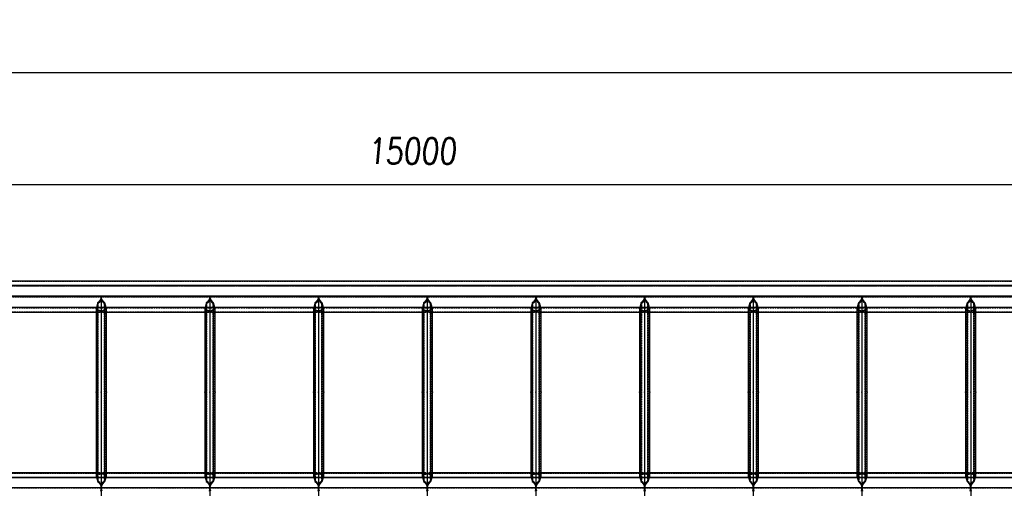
# Model space of a CAD drawing. Extents: x 343828 to 392391, y 90154 to 139469.
# Tile 12 of 27: x 355871 to 365385, y 130799 to 135321. Entities that reach past the tile are written whole.
import ezdxf

# ---------------------------------------------------------------- set-up
doc = ezdxf.new("R2010")
doc.units = 0
doc.header["$LTSCALE"] = 10
doc.header["$MEASUREMENT"] = 0
doc.linetypes.add('HIDDEN', pattern=[0.375, 0.25, -0.125])
doc.layers.get('0').update_dxf_attribs({"linetype": 'CONTINUOUS'})
doc.layers.get('Defpoints').update_dxf_attribs({"linetype": 'CONTINUOUS'})
for name, color, linetype in [('COTAS', 7, 'CONTINUOUS'), ('FORIR', 4, 'CONTINUOUS'), ('G', 3, 'CONTINUOUS'), ('TR', 6, 'HIDDEN')]:
    doc.layers.add(name, color=color, linetype=linetype)
doc.styles.add('PADRAO MTL', font='txt.shx', dxfattribs={"width": 0.8, "oblique": 5})
doc.styles.get("Standard").update_dxf_attribs({"font": 'txt.shx', "width": 0.7, "oblique": 5})
doc.dimstyles.new('1-100', dxfattribs={"dimscale": 100, "dimtxt": 2.5, "dimasz": 2, "dimexe": 2, "dimexo": 2, "dimgap": 2, "dimtad": 1, "dimdec": 0, "dimdsep": 46, "dimtxsty": 'PADRAO MTL', "dimcen": 3, "dimclrd": 1, "dimclre": 1, "dimclrt": 7, "dimadec": 0, "dimazin": 0, "dimtfac": 1, "dimtdec": 0, "dimtmove": 0, "dimatfit": 3, "dimfxl": 1, "dimtfill": 1, "dimtolj": 1, "dimarcsym": 0})

# ---------------------------------------------------------------- blocks, each defined once
blk = doc.blocks.new('*D9')
at = {"layer": 'COTAS', "color": 1, "lineweight": -2, "transparency": 16777216}
blk.add_line((366959.7, 133728.3), (352359.7, 133728.3), dxfattribs=at)
at = {"layer": 'COTAS', "color": 1, "transparency": 16777216}
for points in [[(352359.7, 133761.6), (352359.7, 133694.9), (352159.7, 133728.3)], [(366959.7, 133761.6), (366959.7, 133694.9), (367159.7, 133728.3)]]:
    blk.add_solid(points, dxfattribs=at)
at = {"layer": 'Defpoints', "color": 0, "transparency": 16777216}
for p in [(352159.7, 133728.3), (352159.7, 133728.3), (367159.7, 133728.3)]:
    blk.add_point(p, dxfattribs=at)
at = {"layer": 'COTAS', "color": 7, "transparency": 16777216, "insert": (359659.7, 134053.3), "char_height": 250, "attachment_point": 5, "style": 'PADRAO MTL', "bg_fill": 3, "box_fill_scale": 1.25, "bg_fill_color": 256, "bg_fill_true_color": 13158600, "bg_fill_transparency": 0}
blk.add_mtext('\\A1;15000', dxfattribs=at)
blk = doc.blocks.new('*D11')
at = {"layer": 'COTAS', "color": 1, "lineweight": -2, "transparency": 16777216}
for p, q in [((350359.7, 134128.3), (350359.7, 135008)), ((384159.7, 134128.3), (384159.7, 135008)), ((383959.7, 134808), (350559.7, 134808))]:
    blk.add_line(p, q, dxfattribs=at)
at = {"layer": 'COTAS', "color": 1, "transparency": 16777216}
for points in [[(350559.7, 134841.3), (350559.7, 134774.7), (350359.7, 134808)], [(383959.7, 134841.3), (383959.7, 134774.7), (384159.7, 134808)]]:
    blk.add_solid(points, dxfattribs=at)
at = {"layer": 'Defpoints', "color": 0, "transparency": 16777216}
for p in [(350359.7, 134808), (350359.7, 133928.3), (384159.7, 133928.3)]:
    blk.add_point(p, dxfattribs=at)
at = {"layer": 'COTAS', "color": 7, "transparency": 16777216, "insert": (367259.7, 135133), "char_height": 250, "attachment_point": 5, "style": 'PADRAO MTL', "bg_fill": 3, "box_fill_scale": 1.25, "bg_fill_color": 256, "bg_fill_true_color": 13158600, "bg_fill_transparency": 0}
blk.add_mtext('\\A1;33800', dxfattribs=at)
blk = doc.blocks.new('3D_INFOM')
blk.add_point((0, 0))
at = {"layer": 'FORIR', "flags": 1}
blk.add_attdef('MARK', (7.6, -4.3), '', height=5.26, dxfattribs=at)
blk = doc.blocks.new('3D_INFOTEXT')
blk.add_point((0, 0))
at = {"flags": 1}
for tag, p in [('MAR_PEZ', (7.2, 4.1)), ('POS_PEZ', (7.6, -4.3)), ('HANDLE', (7, -38.5)), ('LUN_PRO', (7.2, -21.9)), ('NOM_PRO', (7.6, -13.2)), ('MAT_PRO', (7.6, -30.1))]:
    blk.add_attdef(tag, p, '', height=5.26, dxfattribs=at)

msp = doc.modelspace()

# ---------------------------------------------------------------- linework, layer by layer
at = {"layer": 'G'}
for p, q in [((365659.7, 132798.2), (350359.7, 132798.2)), ((365659.7, 132756.4), (350403.6, 132756.4)), ((365659.7, 132651.3), (350509.7, 132651.3)), ((356652.9, 132622), (356632.3, 132593.6)), ((356659.7, 132650.8), (356652.9, 132622)), ((356666.6, 132622), (356659.7, 132650.8)), ((356659.7, 132650.8), (356659.7, 130801.6)), ((356687.2, 132593.6), (356666.6, 132622)), ((357702.9, 132622), (357682.3, 132593.6)), ((357709.7, 132650.8), (357702.9, 132622)), ((357716.6, 132622), (357709.7, 132650.8)), ((357709.7, 132650.8), (357709.7, 130801.6)), ((357737.2, 132593.6), (357716.6, 132622)), ((358752.9, 132622), (358732.3, 132593.6)), ((358759.7, 132650.8), (358752.9, 132622)), ((358766.6, 132622), (358759.7, 132650.8)), ((358759.7, 132650.8), (358759.7, 130801.6)), ((358787.2, 132593.6), (358766.6, 132622)), ((359802.9, 132622), (359782.3, 132593.6)), ((359809.7, 132650.8), (359802.9, 132622)), ((359816.6, 132622), (359809.7, 132650.8)), ((359809.7, 132650.8), (359809.7, 130801.6)), ((359837.2, 132593.6), (359816.6, 132622)), ((360852.9, 132622), (360832.3, 132593.6)), ((360859.7, 132650.8), (360852.9, 132622)), ((360866.6, 132622), (360859.7, 132650.8)), ((360859.7, 132650.8), (360859.7, 130801.6)), ((360887.2, 132593.6), (360866.6, 132622)), ((361902.9, 132622), (361882.3, 132593.6)), ((361909.7, 132650.8), (361902.9, 132622)), ((361916.6, 132622), (361909.7, 132650.8)), ((361909.7, 132650.8), (361909.7, 123653)), ((361937.2, 132593.6), (361916.6, 132622)), ((362952.9, 132622), (362932.3, 132593.6)), ((362959.7, 132650.8), (362952.9, 132622)), ((362966.6, 132622), (362959.7, 132650.8)), ((362959.7, 132650.8), (362959.7, 123653)), ((362987.2, 132593.6), (362966.6, 132622)), ((364002.9, 132622), (363982.3, 132593.6)), ((364009.7, 132650.8), (364002.9, 132622)), ((364016.6, 132622), (364009.7, 132650.8)), ((364009.7, 132650.8), (364009.7, 123653)), ((364037.2, 132593.6), (364016.6, 132622)), ((365052.9, 132622), (365032.3, 132593.6)), ((365059.7, 132650.8), (365052.9, 132622)), ((365066.6, 132622), (365059.7, 132650.8)), ((365059.7, 132650.8), (365059.7, 123653)), ((365087.2, 132593.6), (365066.6, 132622)), ((356612.3, 132544.3), (355657.2, 132544.3)), ((356612.3, 132544.3), (356609.7, 132539.2)), ((356609.7, 132539.2), (356609.7, 130911.6)), ((356620, 132567.4), (356612.3, 132544.3)), ((356624.4, 132587.5), (356620, 132567.4)), ((356632.3, 132593.6), (356624.4, 132587.5)), ((356624.4, 132587.5), (356624.4, 130864.6)), ((356695.1, 132587.5), (356687.2, 132593.6)), ((356699.5, 132567.4), (356695.1, 132587.5)), ((356695.1, 130864.6), (356695.1, 132587.5)), ((356707.2, 132544.3), (356699.5, 132567.4)), ((356709.7, 132539.2), (356707.2, 132544.3)), ((357662.3, 132544.3), (356707.2, 132544.3)), ((356709.7, 130911.6), (356709.7, 132539.2)), ((357662.3, 132544.3), (357659.7, 132539.2)), ((357659.7, 132539.2), (357659.7, 130911.6)), ((357670, 132567.4), (357662.3, 132544.3)), ((357674.4, 132587.5), (357670, 132567.4)), ((357682.3, 132593.6), (357674.4, 132587.5)), ((357674.4, 132587.5), (357674.4, 130864.6)), ((357745.1, 132587.5), (357737.2, 132593.6)), ((357749.5, 132567.4), (357745.1, 132587.5)), ((357745.1, 130864.6), (357745.1, 132587.5)), ((357757.2, 132544.3), (357749.5, 132567.4)), ((357759.7, 132539.2), (357757.2, 132544.3)), ((358712.3, 132544.3), (357757.2, 132544.3)), ((357759.7, 130911.6), (357759.7, 132539.2)), ((358712.3, 132544.3), (358709.7, 132539.2)), ((358709.7, 132539.2), (358709.7, 130911.6)), ((358720, 132567.4), (358712.3, 132544.3)), ((358724.4, 132587.5), (358720, 132567.4)), ((358732.3, 132593.6), (358724.4, 132587.5)), ((358724.4, 132587.5), (358724.4, 130864.6)), ((358795.1, 132587.5), (358787.2, 132593.6)), ((358799.5, 132567.4), (358795.1, 132587.5)), ((358795.1, 130864.6), (358795.1, 132587.5)), ((358807.2, 132544.3), (358799.5, 132567.4)), ((358809.7, 132539.2), (358807.2, 132544.3)), ((359762.3, 132544.3), (358807.2, 132544.3)), ((358809.7, 130911.6), (358809.7, 132539.2)), ((359762.3, 132544.3), (359759.7, 132539.2)), ((359759.7, 132539.2), (359759.7, 130911.6)), ((359770, 132567.4), (359762.3, 132544.3)), ((359774.4, 132587.5), (359770, 132567.4)), ((359782.3, 132593.6), (359774.4, 132587.5)), ((359774.4, 132587.5), (359774.4, 130864.6)), ((359845.1, 132587.5), (359837.2, 132593.6)), ((359849.5, 132567.4), (359845.1, 132587.5)), ((359845.1, 130864.6), (359845.1, 132587.5)), ((359857.2, 132544.3), (359849.5, 132567.4)), ((359859.7, 132539.2), (359857.2, 132544.3)), ((360812.3, 132544.3), (359857.2, 132544.3)), ((359859.7, 130911.6), (359859.7, 132539.2)), ((360812.3, 132544.3), (360809.7, 132539.2)), ((360809.7, 132539.2), (360809.7, 130911.6)), ((360820, 132567.4), (360812.3, 132544.3)), ((360824.4, 132587.5), (360820, 132567.4)), ((360832.3, 132593.6), (360824.4, 132587.5)), ((360824.4, 132587.5), (360824.4, 130864.6)), ((360895.1, 132587.5), (360887.2, 132593.6)), ((360899.5, 132567.4), (360895.1, 132587.5)), ((360895.1, 130864.6), (360895.1, 132587.5)), ((360907.2, 132544.3), (360899.5, 132567.4)), ((360909.7, 132539.2), (360907.2, 132544.3)), ((361862.3, 132544.3), (360907.2, 132544.3)), ((360909.7, 130911.6), (360909.7, 132539.2)), ((361862.3, 132544.3), (361859.7, 132539.2)), ((361859.7, 132539.2), (361859.7, 130911.6)), ((361870, 132567.4), (361862.3, 132544.3)), ((361874.4, 132587.5), (361870, 132567.4)), ((361882.3, 132593.6), (361874.4, 132587.5)), ((361874.4, 132587.5), (361874.4, 130864.6)), ((361945.1, 132587.5), (361937.2, 132593.6)), ((361949.5, 132567.4), (361945.1, 132587.5)), ((361945.1, 130864.6), (361945.1, 132587.5)), ((361957.2, 132544.3), (361949.5, 132567.4)), ((361959.7, 132539.2), (361957.2, 132544.3)), ((362912.3, 132544.3), (361957.2, 132544.3)), ((361959.7, 130911.6), (361959.7, 132539.2)), ((362912.3, 132544.3), (362909.7, 132539.2)), ((362909.7, 132539.2), (362909.7, 130911.6)), ((362920, 132567.4), (362912.3, 132544.3)), ((362924.4, 132587.5), (362920, 132567.4)), ((362932.3, 132593.6), (362924.4, 132587.5)), ((362924.4, 132587.5), (362924.4, 130864.6)), ((362995.1, 132587.5), (362987.2, 132593.6)), ((362999.5, 132567.4), (362995.1, 132587.5)), ((362995.1, 130864.6), (362995.1, 132587.5)), ((363007.2, 132544.3), (362999.5, 132567.4)), ((363009.7, 132539.2), (363007.2, 132544.3)), ((363962.3, 132544.3), (363007.2, 132544.3)), ((363009.7, 130911.6), (363009.7, 132539.2)), ((363962.3, 132544.3), (363959.7, 132539.2)), ((363959.7, 132539.2), (363959.7, 130911.6)), ((363970, 132567.4), (363962.3, 132544.3)), ((363974.4, 132587.5), (363970, 132567.4)), ((363982.3, 132593.6), (363974.4, 132587.5)), ((363974.4, 132587.5), (363974.4, 130864.6)), ((364045.1, 132587.5), (364037.2, 132593.6)), ((364049.5, 132567.4), (364045.1, 132587.5)), ((364045.1, 130864.6), (364045.1, 132587.5)), ((364057.2, 132544.3), (364049.5, 132567.4)), ((364059.7, 132539.2), (364057.2, 132544.3)), ((365012.3, 132544.3), (364057.2, 132544.3)), ((364059.7, 130911.6), (364059.7, 132539.2)), ((365012.3, 132544.3), (365009.7, 132539.2)), ((365009.7, 132539.2), (365009.7, 130911.6)), ((365020, 132567.4), (365012.3, 132544.3)), ((365024.4, 132587.5), (365020, 132567.4)), ((365032.3, 132593.6), (365024.4, 132587.5)), ((365024.4, 132587.5), (365024.4, 130864.6)), ((365095.1, 132587.5), (365087.2, 132593.6)), ((365099.5, 132567.4), (365095.1, 132587.5)), ((365095.1, 130864.6), (365095.1, 132587.5)), ((365107.2, 132544.3), (365099.5, 132567.4)), ((365109.7, 132539.2), (365107.2, 132544.3)), ((365659.7, 132544.3), (365107.2, 132544.3)), ((365109.7, 130911.6), (365109.7, 132539.2)), ((355659.7, 132498.3), (356609.7, 132498.3)), ((356709.7, 132498.3), (357659.7, 132498.3)), ((357759.7, 132498.3), (358709.7, 132498.3)), ((358809.7, 132498.3), (359759.7, 132498.3)), ((359859.7, 132498.3), (360809.7, 132498.3)), ((360909.7, 132498.3), (361859.7, 132498.3)), ((361959.7, 132498.3), (362909.7, 132498.3)), ((363009.7, 132498.3), (363959.7, 132498.3)), ((364059.7, 132498.3), (365009.7, 132498.3)), ((365109.7, 132498.3), (365659.7, 132498.3)), ((352507.2, 130906.8), (365659.7, 130906.8)), ((356609.7, 130948.6), (355659.7, 130948.6)), ((356609.7, 130911.6), (356612.2, 130906.8)), ((356612.2, 130906.8), (356620, 130884.4)), ((356699.5, 130884.4), (356707.2, 130906.8)), ((356707.2, 130906.8), (356709.7, 130911.6)), ((357659.7, 130948.6), (356709.7, 130948.6)), ((357659.7, 130911.6), (357662.2, 130906.8)), ((357662.2, 130906.8), (357670, 130884.4)), ((357749.5, 130884.4), (357757.2, 130906.8)), ((357757.2, 130906.8), (357759.7, 130911.6)), ((358709.7, 130948.6), (357759.7, 130948.6)), ((358709.7, 130911.6), (358712.2, 130906.8)), ((358712.2, 130906.8), (358720, 130884.4)), ((358799.5, 130884.4), (358807.2, 130906.8)), ((358807.2, 130906.8), (358809.7, 130911.6)), ((359759.7, 130948.6), (358809.7, 130948.6)), ((359759.7, 130911.6), (359762.2, 130906.8)), ((359762.2, 130906.8), (359770, 130884.4)), ((359849.5, 130884.4), (359857.2, 130906.8)), ((359857.2, 130906.8), (359859.7, 130911.6)), ((360809.7, 130948.6), (359859.7, 130948.6)), ((360809.7, 130911.6), (360812.2, 130906.8)), ((360812.2, 130906.8), (360820, 130884.4)), ((360899.5, 130884.4), (360907.2, 130906.8)), ((360907.2, 130906.8), (360909.7, 130911.6)), ((361859.7, 130948.6), (360909.7, 130948.6)), ((361859.7, 130911.6), (361862.2, 130906.8)), ((361862.2, 130906.8), (361870, 130884.4)), ((361949.5, 130884.4), (361957.2, 130906.8)), ((361957.2, 130906.8), (361959.7, 130911.6)), ((362909.7, 130948.6), (361959.7, 130948.6)), ((362909.7, 130911.6), (362912.2, 130906.8)), ((362912.2, 130906.8), (362920, 130884.4)), ((362999.5, 130884.4), (363007.2, 130906.8)), ((363007.2, 130906.8), (363009.7, 130911.6)), ((363959.7, 130948.6), (363009.7, 130948.6)), ((363959.7, 130911.6), (363962.2, 130906.8)), ((363962.2, 130906.8), (363970, 130884.4)), ((364049.5, 130884.4), (364057.2, 130906.8)), ((364057.2, 130906.8), (364059.7, 130911.6)), ((365009.7, 130948.6), (364059.7, 130948.6)), ((365009.7, 130911.6), (365012.2, 130906.8)), ((365012.2, 130906.8), (365020, 130884.4)), ((365099.5, 130884.4), (365107.2, 130906.8)), ((365107.2, 130906.8), (365109.7, 130911.6)), ((365659.7, 130948.6), (365109.7, 130948.6)), ((356620, 130884.4), (356624.4, 130864.6)), ((356624.4, 130864.6), (356632.1, 130858.8)), ((356632.1, 130858.8), (356652.7, 130830.8)), ((356652.7, 130830.8), (356659.6, 130801.6)), ((356659.9, 130801.6), (356666.8, 130830.8)), ((356666.8, 130830.8), (356687.4, 130858.8)), ((356687.4, 130858.8), (356695.1, 130864.6)), ((356695.1, 130864.6), (356699.5, 130884.4)), ((357670, 130884.4), (357674.4, 130864.6)), ((357674.4, 130864.6), (357682.1, 130858.8)), ((357682.1, 130858.8), (357702.7, 130830.8)), ((357702.7, 130830.8), (357709.6, 130801.6)), ((357709.9, 130801.6), (357716.8, 130830.8)), ((357716.8, 130830.8), (357737.4, 130858.8)), ((357737.4, 130858.8), (357745.1, 130864.6)), ((357745.1, 130864.6), (357749.5, 130884.4)), ((358720, 130884.4), (358724.4, 130864.6)), ((358724.4, 130864.6), (358732.1, 130858.8)), ((358732.1, 130858.8), (358752.7, 130830.8)), ((358752.7, 130830.8), (358759.6, 130801.6)), ((358759.9, 130801.6), (358766.8, 130830.8)), ((358766.8, 130830.8), (358787.4, 130858.8)), ((358787.4, 130858.8), (358795.1, 130864.6)), ((358795.1, 130864.6), (358799.5, 130884.4)), ((359770, 130884.4), (359774.4, 130864.6)), ((359774.4, 130864.6), (359782.1, 130858.8)), ((359782.1, 130858.8), (359802.7, 130830.8)), ((359802.7, 130830.8), (359809.6, 130801.6)), ((359809.9, 130801.6), (359816.8, 130830.8)), ((359816.8, 130830.8), (359837.4, 130858.8)), ((359837.4, 130858.8), (359845.1, 130864.6)), ((359845.1, 130864.6), (359849.5, 130884.4)), ((360820, 130884.4), (360824.4, 130864.6)), ((360824.4, 130864.6), (360832.1, 130858.8)), ((360832.1, 130858.8), (360852.7, 130830.8)), ((360852.7, 130830.8), (360859.6, 130801.6)), ((360859.9, 130801.6), (360866.8, 130830.8)), ((360866.8, 130830.8), (360887.4, 130858.8)), ((360887.4, 130858.8), (360895.1, 130864.6)), ((360895.1, 130864.6), (360899.5, 130884.4)), ((361870, 130884.4), (361874.4, 130864.6)), ((361874.4, 130864.6), (361882.1, 130858.8)), ((361882.1, 130858.8), (361902.7, 130830.8)), ((361902.7, 130830.8), (361909.6, 130801.6)), ((361909.9, 130801.6), (361916.8, 130830.8)), ((361916.8, 130830.8), (361937.4, 130858.8)), ((361937.4, 130858.8), (361945.1, 130864.6)), ((361945.1, 130864.6), (361949.5, 130884.4)), ((362920, 130884.4), (362924.4, 130864.6)), ((362924.4, 130864.6), (362932.1, 130858.8)), ((362932.1, 130858.8), (362952.7, 130830.8)), ((362952.7, 130830.8), (362959.6, 130801.6)), ((362959.9, 130801.6), (362966.8, 130830.8)), ((362966.8, 130830.8), (362987.4, 130858.8)), ((362987.4, 130858.8), (362995.1, 130864.6)), ((362995.1, 130864.6), (362999.5, 130884.4)), ((363970, 130884.4), (363974.4, 130864.6)), ((363974.4, 130864.6), (363982.1, 130858.8)), ((363982.1, 130858.8), (364002.7, 130830.8)), ((364002.7, 130830.8), (364009.6, 130801.6)), ((364009.9, 130801.6), (364016.8, 130830.8)), ((364016.8, 130830.8), (364037.4, 130858.8)), ((364037.4, 130858.8), (364045.1, 130864.6)), ((364045.1, 130864.6), (364049.5, 130884.4)), ((365020, 130884.4), (365024.4, 130864.6)), ((365024.4, 130864.6), (365032.1, 130858.8)), ((365032.1, 130858.8), (365052.7, 130830.8)), ((365052.7, 130830.8), (365059.6, 130801.6)), ((365059.9, 130801.6), (365066.8, 130830.8)), ((365066.8, 130830.8), (365087.4, 130858.8)), ((365087.4, 130858.8), (365095.1, 130864.6)), ((365095.1, 130864.6), (365099.5, 130884.4)), ((356659.7, 130801.6), (355609.8, 130801.6)), ((356659.6, 130801.6), (356652.7, 130772.3)), ((356659.7, 130801.6), (356659.6, 130801.6)), ((356659.7, 130801.6), (356659.7, 123653)), ((356659.7, 130801.6), (356659.9, 130801.6)), ((357709.7, 130801.6), (356659.8, 130801.6)), ((356666.8, 130772.3), (356659.9, 130801.6)), ((357709.6, 130801.6), (357702.7, 130772.3)), ((357709.6, 130801.6), (357709.7, 130801.6)), ((357709.7, 130801.6), (357709.7, 123653)), ((357709.9, 130801.6), (357709.7, 130801.6)), ((358759.7, 130801.6), (357709.8, 130801.6)), ((357716.8, 130772.3), (357709.9, 130801.6)), ((358759.6, 130801.6), (358752.7, 130772.3)), ((358759.6, 130801.6), (358759.7, 130801.6)), ((358759.7, 130801.6), (358759.7, 123653)), ((358759.7, 130801.6), (358759.9, 130801.6)), ((359809.7, 130801.6), (358759.8, 130801.6)), ((358766.8, 130772.3), (358759.9, 130801.6)), ((359809.6, 130801.6), (359802.7, 130772.3)), ((359809.7, 130801.6), (359809.6, 130801.6)), ((359809.7, 130801.6), (359809.7, 123653)), ((359809.9, 130801.6), (359809.7, 130801.6)), ((360859.7, 130801.6), (359809.8, 130801.6)), ((359816.8, 130772.3), (359809.9, 130801.6)), ((360859.6, 130801.6), (360852.7, 130772.3)), ((360859.6, 130801.6), (360859.7, 130801.6)), ((360859.7, 130801.6), (360859.7, 123653)), ((360859.7, 130801.6), (360859.9, 130801.6)), ((361909.7, 130801.6), (360859.8, 130801.6)), ((360866.8, 130772.3), (360859.9, 130801.6)), ((361909.6, 130801.6), (361902.7, 130772.3)), ((362959.7, 130801.6), (361909.8, 130801.6)), ((361916.8, 130772.3), (361909.9, 130801.6)), ((362959.6, 130801.6), (362952.7, 130772.3)), ((364009.7, 130801.6), (362959.8, 130801.6)), ((362966.8, 130772.3), (362959.9, 130801.6)), ((364009.6, 130801.6), (364002.7, 130772.3)), ((365659.7, 130801.6), (364009.8, 130801.6)), ((364016.8, 130772.3), (364009.9, 130801.6)), ((365059.6, 130801.6), (365052.7, 130772.3)), ((365066.8, 130772.3), (365059.9, 130801.6))]:
    msp.add_line(p, q, dxfattribs=at)
at = {"layer": 'TR'}
for p, q in [((365662.3, 132795.6), (350362.3, 132795.6)), ((350403.6, 132752.2), (365703.6, 132752.2)), ((350405.5, 132754.5), (365705.5, 132754.5)), ((365705.5, 132750.4), (350405.5, 132750.4)), ((350509.7, 132651.2), (365809.7, 132651.2)), ((350509.7, 132645.3), (365809.7, 132645.3)), ((365809.7, 132645.3), (350509.7, 132645.3)), ((350613.9, 132546.2), (365913.9, 132546.2)), ((365913.9, 132542), (350613.9, 132542)), ((350615.8, 132540.1), (365915.8, 132540.1)), ((356616.6, 132525.2), (356609.7, 132539.2)), ((356707.2, 132544.3), (356612.3, 132544.3)), ((356617, 132544.3), (356614.5, 132539.2)), ((356621.4, 132525.2), (356614.5, 132539.2)), ((356614.5, 132539.2), (356614.5, 130911.6)), ((356624.4, 132514.8), (356616.6, 132525.2)), ((356624.7, 132567.4), (356617, 132544.3)), ((356627.7, 132516.7), (356621.4, 132525.2)), ((356627.7, 132581.1), (356624.7, 132567.4)), ((356643.8, 132593.6), (356627.7, 132581.1)), ((356627.7, 132581.1), (356627.7, 130870.8)), ((356659.7, 132615.6), (356643.8, 132593.6)), ((356675.7, 132593.6), (356659.7, 132615.6)), ((356691.7, 132581.1), (356675.7, 132593.6)), ((356691.7, 130870.8), (356691.7, 132581.1)), ((356694.7, 132567.4), (356691.7, 132581.1)), ((356698.1, 132525.2), (356691.7, 132516.7)), ((356702.5, 132544.3), (356694.7, 132567.4)), ((356702.9, 132525.2), (356695.1, 132514.8)), ((356705, 132539.2), (356698.1, 132525.2)), ((356705, 132539.2), (356702.5, 132544.3)), ((356709.7, 132539.2), (356702.9, 132525.2)), ((356705, 130911.6), (356705, 132539.2)), ((357666.6, 132525.2), (357659.7, 132539.2)), ((357757.2, 132544.3), (357662.3, 132544.3)), ((357667, 132544.3), (357664.5, 132539.2)), ((357671.4, 132525.2), (357664.5, 132539.2)), ((357664.5, 132539.2), (357664.5, 130911.6)), ((357674.4, 132514.8), (357666.6, 132525.2)), ((357674.7, 132567.4), (357667, 132544.3)), ((357677.7, 132516.7), (357671.4, 132525.2)), ((357677.7, 132581.1), (357674.7, 132567.4)), ((357693.8, 132593.6), (357677.7, 132581.1)), ((357677.7, 132581.1), (357677.7, 130870.8)), ((357709.7, 132615.6), (357693.8, 132593.6)), ((357725.7, 132593.6), (357709.7, 132615.6)), ((357741.7, 132581.1), (357725.7, 132593.6)), ((357741.7, 130870.8), (357741.7, 132581.1)), ((357744.7, 132567.4), (357741.7, 132581.1)), ((357748.1, 132525.2), (357741.7, 132516.7)), ((357752.5, 132544.3), (357744.7, 132567.4)), ((357752.9, 132525.2), (357745.1, 132514.8)), ((357755, 132539.2), (357748.1, 132525.2)), ((357755, 132539.2), (357752.5, 132544.3)), ((357759.7, 132539.2), (357752.9, 132525.2)), ((357755, 130911.6), (357755, 132539.2)), ((358716.6, 132525.2), (358709.7, 132539.2)), ((358807.2, 132544.3), (358712.3, 132544.3)), ((358717, 132544.3), (358714.5, 132539.2)), ((358721.4, 132525.2), (358714.5, 132539.2)), ((358714.5, 132539.2), (358714.5, 130911.6)), ((358724.4, 132514.8), (358716.6, 132525.2)), ((358724.7, 132567.4), (358717, 132544.3)), ((358727.7, 132516.7), (358721.4, 132525.2)), ((358727.7, 132581.1), (358724.7, 132567.4)), ((358743.8, 132593.6), (358727.7, 132581.1)), ((358727.7, 132581.1), (358727.7, 130870.8)), ((358759.7, 132615.6), (358743.8, 132593.6)), ((358775.7, 132593.6), (358759.7, 132615.6)), ((358791.7, 132581.1), (358775.7, 132593.6)), ((358791.7, 130870.8), (358791.7, 132581.1)), ((358794.7, 132567.4), (358791.7, 132581.1)), ((358798.1, 132525.2), (358791.7, 132516.7)), ((358802.5, 132544.3), (358794.7, 132567.4)), ((358802.9, 132525.2), (358795.1, 132514.8)), ((358805, 132539.2), (358798.1, 132525.2)), ((358805, 132539.2), (358802.5, 132544.3)), ((358809.7, 132539.2), (358802.9, 132525.2)), ((358805, 130911.6), (358805, 132539.2)), ((359766.6, 132525.2), (359759.7, 132539.2)), ((359857.2, 132544.3), (359762.3, 132544.3)), ((359767, 132544.3), (359764.5, 132539.2)), ((359771.4, 132525.2), (359764.5, 132539.2)), ((359764.5, 132539.2), (359764.5, 130911.6)), ((359774.4, 132514.8), (359766.6, 132525.2)), ((359774.7, 132567.4), (359767, 132544.3)), ((359777.7, 132516.7), (359771.4, 132525.2)), ((359777.7, 132581.1), (359774.7, 132567.4)), ((359793.8, 132593.6), (359777.7, 132581.1)), ((359777.7, 132581.1), (359777.7, 130870.8)), ((359809.7, 132615.6), (359793.8, 132593.6)), ((359825.7, 132593.6), (359809.7, 132615.6)), ((359841.7, 132581.1), (359825.7, 132593.6)), ((359841.7, 130870.8), (359841.7, 132581.1)), ((359844.7, 132567.4), (359841.7, 132581.1)), ((359848.1, 132525.2), (359841.7, 132516.7)), ((359852.5, 132544.3), (359844.7, 132567.4)), ((359852.9, 132525.2), (359845.1, 132514.8)), ((359855, 132539.2), (359848.1, 132525.2)), ((359855, 132539.2), (359852.5, 132544.3)), ((359859.7, 132539.2), (359852.9, 132525.2)), ((359855, 130911.6), (359855, 132539.2)), ((360816.6, 132525.2), (360809.7, 132539.2)), ((360907.2, 132544.3), (360812.3, 132544.3)), ((360817, 132544.3), (360814.5, 132539.2)), ((360821.4, 132525.2), (360814.5, 132539.2)), ((360814.5, 132539.2), (360814.5, 130911.6)), ((360824.4, 132514.8), (360816.6, 132525.2)), ((360824.7, 132567.4), (360817, 132544.3)), ((360827.7, 132516.7), (360821.4, 132525.2)), ((360827.7, 132581.1), (360824.7, 132567.4)), ((360843.8, 132593.6), (360827.7, 132581.1)), ((360827.7, 132581.1), (360827.7, 130870.8)), ((360859.7, 132615.6), (360843.8, 132593.6)), ((360875.7, 132593.6), (360859.7, 132615.6)), ((360891.7, 132581.1), (360875.7, 132593.6)), ((360891.7, 130870.8), (360891.7, 132581.1)), ((360894.7, 132567.4), (360891.7, 132581.1)), ((360898.1, 132525.2), (360891.7, 132516.7)), ((360902.5, 132544.3), (360894.7, 132567.4)), ((360902.9, 132525.2), (360895.1, 132514.8)), ((360905, 132539.2), (360898.1, 132525.2)), ((360905, 132539.2), (360902.5, 132544.3)), ((360909.7, 132539.2), (360902.9, 132525.2)), ((360905, 130911.6), (360905, 132539.2)), ((361866.6, 132525.2), (361859.7, 132539.2)), ((361957.2, 132544.3), (361862.3, 132544.3)), ((361867, 132544.3), (361864.5, 132539.2)), ((361871.4, 132525.2), (361864.5, 132539.2)), ((361864.5, 132539.2), (361864.5, 130911.6)), ((361874.4, 132514.8), (361866.6, 132525.2)), ((361874.7, 132567.4), (361867, 132544.3)), ((361877.7, 132516.7), (361871.4, 132525.2)), ((361877.7, 132581.1), (361874.7, 132567.4)), ((361893.8, 132593.6), (361877.7, 132581.1)), ((361877.7, 132581.1), (361877.7, 130870.8)), ((361909.7, 132615.6), (361893.8, 132593.6)), ((361925.7, 132593.6), (361909.7, 132615.6)), ((361941.7, 132581.1), (361925.7, 132593.6)), ((361941.7, 130870.8), (361941.7, 132581.1)), ((361944.7, 132567.4), (361941.7, 132581.1)), ((361948.1, 132525.2), (361941.7, 132516.7)), ((361952.5, 132544.3), (361944.7, 132567.4)), ((361952.9, 132525.2), (361945.1, 132514.8)), ((361955, 132539.2), (361948.1, 132525.2)), ((361955, 132539.2), (361952.5, 132544.3)), ((361959.7, 132539.2), (361952.9, 132525.2)), ((361955, 130911.6), (361955, 132539.2)), ((362916.6, 132525.2), (362909.7, 132539.2)), ((363007.2, 132544.3), (362912.3, 132544.3)), ((362917, 132544.3), (362914.5, 132539.2)), ((362921.4, 132525.2), (362914.5, 132539.2)), ((362914.5, 132539.2), (362914.5, 130911.6)), ((362924.4, 132514.8), (362916.6, 132525.2)), ((362924.7, 132567.4), (362917, 132544.3)), ((362927.7, 132516.7), (362921.4, 132525.2)), ((362927.7, 132581.1), (362924.7, 132567.4)), ((362943.8, 132593.6), (362927.7, 132581.1)), ((362927.7, 132581.1), (362927.7, 130870.8)), ((362959.7, 132615.6), (362943.8, 132593.6)), ((362975.7, 132593.6), (362959.7, 132615.6)), ((362991.7, 132581.1), (362975.7, 132593.6)), ((362991.7, 130870.8), (362991.7, 132581.1)), ((362994.7, 132567.4), (362991.7, 132581.1)), ((362998.1, 132525.2), (362991.7, 132516.7)), ((363002.5, 132544.3), (362994.7, 132567.4)), ((363002.9, 132525.2), (362995.1, 132514.8)), ((363005, 132539.2), (362998.1, 132525.2)), ((363005, 132539.2), (363002.5, 132544.3)), ((363009.7, 132539.2), (363002.9, 132525.2)), ((363005, 130911.6), (363005, 132539.2)), ((363966.6, 132525.2), (363959.7, 132539.2)), ((364057.2, 132544.3), (363962.3, 132544.3)), ((363967, 132544.3), (363964.5, 132539.2)), ((363971.4, 132525.2), (363964.5, 132539.2)), ((363964.5, 132539.2), (363964.5, 130911.6)), ((363974.4, 132514.8), (363966.6, 132525.2)), ((363974.7, 132567.4), (363967, 132544.3)), ((363977.7, 132516.7), (363971.4, 132525.2)), ((363977.7, 132581.1), (363974.7, 132567.4)), ((363993.8, 132593.6), (363977.7, 132581.1)), ((363977.7, 132581.1), (363977.7, 130870.8)), ((364009.7, 132615.6), (363993.8, 132593.6)), ((364025.7, 132593.6), (364009.7, 132615.6)), ((364041.7, 132581.1), (364025.7, 132593.6)), ((364041.7, 130870.8), (364041.7, 132581.1)), ((364044.7, 132567.4), (364041.7, 132581.1)), ((364048.1, 132525.2), (364041.7, 132516.7)), ((364052.5, 132544.3), (364044.7, 132567.4)), ((364052.9, 132525.2), (364045.1, 132514.8)), ((364055, 132539.2), (364048.1, 132525.2)), ((364055, 132539.2), (364052.5, 132544.3)), ((364059.7, 132539.2), (364052.9, 132525.2)), ((364055, 130911.6), (364055, 132539.2)), ((365016.6, 132525.2), (365009.7, 132539.2)), ((365107.2, 132544.3), (365012.3, 132544.3)), ((365017, 132544.3), (365014.5, 132539.2)), ((365021.4, 132525.2), (365014.5, 132539.2)), ((365014.5, 132539.2), (365014.5, 130911.6)), ((365024.4, 132514.8), (365016.6, 132525.2)), ((365024.7, 132567.4), (365017, 132544.3)), ((365027.7, 132516.7), (365021.4, 132525.2)), ((365027.7, 132581.1), (365024.7, 132567.4)), ((365043.8, 132593.6), (365027.7, 132581.1)), ((365027.7, 132581.1), (365027.7, 130870.8)), ((365059.7, 132615.6), (365043.8, 132593.6)), ((365075.7, 132593.6), (365059.7, 132615.6)), ((365091.7, 132581.1), (365075.7, 132593.6)), ((365091.7, 130870.8), (365091.7, 132581.1)), ((365094.7, 132567.4), (365091.7, 132581.1)), ((365098.1, 132525.2), (365091.7, 132516.7)), ((365102.5, 132544.3), (365094.7, 132567.4)), ((365102.9, 132525.2), (365095.1, 132514.8)), ((365105, 132539.2), (365098.1, 132525.2)), ((365105, 132539.2), (365102.5, 132544.3)), ((365109.7, 132539.2), (365102.9, 132525.2)), ((365105, 130911.6), (365105, 132539.2)), ((350657.1, 132500.9), (365957.1, 132500.9)), ((356609.7, 132498.3), (356709.7, 132498.3)), ((356641.8, 132510.9), (356624.4, 132514.8)), ((356653.2, 132510.9), (356627.7, 132516.7)), ((356659.7, 132508.5), (356641.8, 132510.9)), ((356659.7, 132510), (356653.2, 132510.9)), ((356677.7, 132510.9), (356659.7, 132508.5)), ((356666.3, 132510.9), (356659.7, 132510)), ((356691.7, 132516.7), (356666.3, 132510.9)), ((356695.1, 132514.8), (356677.7, 132510.9)), ((357659.7, 132498.3), (357759.7, 132498.3)), ((357691.8, 132510.9), (357674.4, 132514.8)), ((357703.2, 132510.9), (357677.7, 132516.7)), ((357709.7, 132508.5), (357691.8, 132510.9)), ((357709.7, 132510), (357703.2, 132510.9)), ((357727.7, 132510.9), (357709.7, 132508.5)), ((357716.3, 132510.9), (357709.7, 132510)), ((357741.7, 132516.7), (357716.3, 132510.9)), ((357745.1, 132514.8), (357727.7, 132510.9)), ((358709.7, 132498.3), (358809.7, 132498.3)), ((358741.8, 132510.9), (358724.4, 132514.8)), ((358753.2, 132510.9), (358727.7, 132516.7)), ((358759.7, 132508.5), (358741.8, 132510.9)), ((358759.7, 132510), (358753.2, 132510.9)), ((358777.7, 132510.9), (358759.7, 132508.5)), ((358766.3, 132510.9), (358759.7, 132510)), ((358791.7, 132516.7), (358766.3, 132510.9)), ((358795.1, 132514.8), (358777.7, 132510.9)), ((359759.7, 132498.3), (359859.7, 132498.3)), ((359791.8, 132510.9), (359774.4, 132514.8)), ((359803.2, 132510.9), (359777.7, 132516.7)), ((359809.7, 132508.5), (359791.8, 132510.9)), ((359809.7, 132510), (359803.2, 132510.9)), ((359827.7, 132510.9), (359809.7, 132508.5)), ((359816.3, 132510.9), (359809.7, 132510)), ((359841.7, 132516.7), (359816.3, 132510.9)), ((359845.1, 132514.8), (359827.7, 132510.9)), ((360809.7, 132498.3), (360909.7, 132498.3)), ((360841.8, 132510.9), (360824.4, 132514.8)), ((360853.2, 132510.9), (360827.7, 132516.7)), ((360859.7, 132508.5), (360841.8, 132510.9)), ((360859.7, 132510), (360853.2, 132510.9)), ((360877.7, 132510.9), (360859.7, 132508.5)), ((360866.3, 132510.9), (360859.7, 132510)), ((360891.7, 132516.7), (360866.3, 132510.9)), ((360895.1, 132514.8), (360877.7, 132510.9)), ((361859.7, 132498.3), (361959.7, 132498.3)), ((361891.8, 132510.9), (361874.4, 132514.8)), ((361903.2, 132510.9), (361877.7, 132516.7)), ((361909.7, 132508.5), (361891.8, 132510.9)), ((361909.7, 132510), (361903.2, 132510.9)), ((361927.7, 132510.9), (361909.7, 132508.5)), ((361916.3, 132510.9), (361909.7, 132510)), ((361941.7, 132516.7), (361916.3, 132510.9)), ((361945.1, 132514.8), (361927.7, 132510.9)), ((362909.7, 132498.3), (363009.7, 132498.3)), ((362941.8, 132510.9), (362924.4, 132514.8)), ((362953.2, 132510.9), (362927.7, 132516.7)), ((362959.7, 132508.5), (362941.8, 132510.9)), ((362959.7, 132510), (362953.2, 132510.9)), ((362977.7, 132510.9), (362959.7, 132508.5)), ((362966.3, 132510.9), (362959.7, 132510)), ((362991.7, 132516.7), (362966.3, 132510.9)), ((362995.1, 132514.8), (362977.7, 132510.9)), ((363959.7, 132498.3), (364059.7, 132498.3)), ((363991.8, 132510.9), (363974.4, 132514.8)), ((364003.2, 132510.9), (363977.7, 132516.7)), ((364009.7, 132508.5), (363991.8, 132510.9)), ((364009.7, 132510), (364003.2, 132510.9)), ((364027.7, 132510.9), (364009.7, 132508.5)), ((364016.3, 132510.9), (364009.7, 132510)), ((364041.7, 132516.7), (364016.3, 132510.9)), ((364045.1, 132514.8), (364027.7, 132510.9)), ((365009.7, 132498.3), (365109.7, 132498.3)), ((365041.8, 132510.9), (365024.4, 132514.8)), ((365053.2, 132510.9), (365027.7, 132516.7)), ((365059.7, 132508.5), (365041.8, 132510.9)), ((365059.7, 132510), (365053.2, 132510.9)), ((365077.7, 132510.9), (365059.7, 132508.5)), ((365066.3, 132510.9), (365059.7, 132510)), ((365091.7, 132516.7), (365066.3, 132510.9)), ((365095.1, 132514.8), (365077.7, 132510.9)), ((365959.7, 130942.2), (350659.7, 130942.2)), ((356709.7, 130948.6), (356609.7, 130948.6)), ((356609.7, 130911.6), (356616.7, 130925)), ((356614.5, 130911.6), (356621.4, 130925)), ((356614.5, 130911.6), (356617, 130906.8)), ((356616.7, 130925), (356624.4, 130934.5)), ((356617, 130906.8), (356624.7, 130884.4)), ((356621.4, 130925), (356627.7, 130932.8)), ((356624.4, 130934.5), (356642, 130938.3)), ((356627.7, 130932.8), (356653.4, 130938.3)), ((356642, 130938.3), (356659.7, 130940.4)), ((356653.4, 130938.3), (356659.7, 130939)), ((356659.7, 130940.4), (356677.5, 130938.3)), ((356659.7, 130939), (356666, 130938.3)), ((356666, 130938.3), (356691.7, 130932.8)), ((356677.5, 130938.3), (356695.1, 130934.5)), ((356691.7, 130932.8), (356698.1, 130925)), ((356694.8, 130884.4), (356702.5, 130906.8)), ((356695.1, 130934.5), (356702.8, 130925)), ((356698.1, 130925), (356705, 130911.6)), ((356702.5, 130906.8), (356705, 130911.6)), ((356702.8, 130925), (356709.7, 130911.6)), ((357759.7, 130948.6), (357659.7, 130948.6)), ((357659.7, 130911.6), (357666.7, 130925)), ((357664.5, 130911.6), (357671.4, 130925)), ((357664.5, 130911.6), (357667, 130906.8)), ((357666.7, 130925), (357674.4, 130934.5)), ((357667, 130906.8), (357674.7, 130884.4)), ((357671.4, 130925), (357677.7, 130932.8)), ((357674.4, 130934.5), (357692, 130938.3)), ((357677.7, 130932.8), (357703.4, 130938.3)), ((357692, 130938.3), (357709.7, 130940.4)), ((357703.4, 130938.3), (357709.7, 130939)), ((357709.7, 130940.4), (357727.5, 130938.3)), ((357709.7, 130939), (357716, 130938.3)), ((357716, 130938.3), (357741.7, 130932.8)), ((357727.5, 130938.3), (357745.1, 130934.5)), ((357741.7, 130932.8), (357748.1, 130925)), ((357744.8, 130884.4), (357752.5, 130906.8)), ((357745.1, 130934.5), (357752.8, 130925)), ((357748.1, 130925), (357755, 130911.6)), ((357752.5, 130906.8), (357755, 130911.6)), ((357752.8, 130925), (357759.7, 130911.6)), ((358809.7, 130948.6), (358709.7, 130948.6)), ((358709.7, 130911.6), (358716.7, 130925)), ((358714.5, 130911.6), (358721.4, 130925)), ((358714.5, 130911.6), (358717, 130906.8)), ((358716.7, 130925), (358724.4, 130934.5)), ((358717, 130906.8), (358724.7, 130884.4)), ((358721.4, 130925), (358727.7, 130932.8)), ((358724.4, 130934.5), (358742, 130938.3)), ((358727.7, 130932.8), (358753.4, 130938.3)), ((358742, 130938.3), (358759.7, 130940.4)), ((358753.4, 130938.3), (358759.7, 130939)), ((358759.7, 130940.4), (358777.5, 130938.3)), ((358759.7, 130939), (358766, 130938.3)), ((358766, 130938.3), (358791.7, 130932.8)), ((358777.5, 130938.3), (358795.1, 130934.5)), ((358791.7, 130932.8), (358798.1, 130925)), ((358794.8, 130884.4), (358802.5, 130906.8)), ((358795.1, 130934.5), (358802.8, 130925)), ((358798.1, 130925), (358805, 130911.6)), ((358802.5, 130906.8), (358805, 130911.6)), ((358802.8, 130925), (358809.7, 130911.6)), ((359859.7, 130948.6), (359759.7, 130948.6)), ((359759.7, 130911.6), (359766.7, 130925)), ((359764.5, 130911.6), (359771.4, 130925)), ((359764.5, 130911.6), (359767, 130906.8)), ((359766.7, 130925), (359774.4, 130934.5)), ((359767, 130906.8), (359774.7, 130884.4)), ((359771.4, 130925), (359777.7, 130932.8)), ((359774.4, 130934.5), (359792, 130938.3)), ((359777.7, 130932.8), (359803.4, 130938.3)), ((359792, 130938.3), (359809.7, 130940.4)), ((359803.4, 130938.3), (359809.7, 130939)), ((359809.7, 130940.4), (359827.5, 130938.3)), ((359809.7, 130939), (359816, 130938.3)), ((359816, 130938.3), (359841.7, 130932.8)), ((359827.5, 130938.3), (359845.1, 130934.5)), ((359841.7, 130932.8), (359848.1, 130925)), ((359844.8, 130884.4), (359852.5, 130906.8)), ((359845.1, 130934.5), (359852.8, 130925)), ((359848.1, 130925), (359855, 130911.6)), ((359852.5, 130906.8), (359855, 130911.6)), ((359852.8, 130925), (359859.7, 130911.6)), ((360909.7, 130948.6), (360809.7, 130948.6)), ((360809.7, 130911.6), (360816.7, 130925)), ((360814.5, 130911.6), (360821.4, 130925)), ((360814.5, 130911.6), (360817, 130906.8)), ((360816.7, 130925), (360824.4, 130934.5)), ((360817, 130906.8), (360824.7, 130884.4)), ((360821.4, 130925), (360827.7, 130932.8)), ((360824.4, 130934.5), (360842, 130938.3)), ((360827.7, 130932.8), (360853.4, 130938.3)), ((360842, 130938.3), (360859.7, 130940.4)), ((360853.4, 130938.3), (360859.7, 130939)), ((360859.7, 130940.4), (360877.5, 130938.3)), ((360859.7, 130939), (360866, 130938.3)), ((360866, 130938.3), (360891.7, 130932.8)), ((360877.5, 130938.3), (360895.1, 130934.5)), ((360891.7, 130932.8), (360898.1, 130925)), ((360894.8, 130884.4), (360902.5, 130906.8)), ((360895.1, 130934.5), (360902.8, 130925)), ((360898.1, 130925), (360905, 130911.6)), ((360902.5, 130906.8), (360905, 130911.6)), ((360902.8, 130925), (360909.7, 130911.6)), ((361959.7, 130948.6), (361859.7, 130948.6)), ((361859.7, 130911.6), (361866.7, 130925)), ((361864.5, 130911.6), (361871.4, 130925)), ((361864.5, 130911.6), (361867, 130906.8)), ((361866.7, 130925), (361874.4, 130934.5)), ((361867, 130906.8), (361874.7, 130884.4)), ((361871.4, 130925), (361877.7, 130932.8)), ((361874.4, 130934.5), (361892, 130938.3)), ((361877.7, 130932.8), (361903.4, 130938.3)), ((361892, 130938.3), (361909.7, 130940.4)), ((361903.4, 130938.3), (361909.7, 130939)), ((361909.7, 130940.4), (361927.5, 130938.3)), ((361909.7, 130939), (361916, 130938.3)), ((361916, 130938.3), (361941.7, 130932.8)), ((361927.5, 130938.3), (361945.1, 130934.5)), ((361941.7, 130932.8), (361948.1, 130925)), ((361944.8, 130884.4), (361952.5, 130906.8)), ((361945.1, 130934.5), (361952.8, 130925)), ((361948.1, 130925), (361955, 130911.6)), ((361952.5, 130906.8), (361955, 130911.6)), ((361952.8, 130925), (361959.7, 130911.6)), ((363009.7, 130948.6), (362909.7, 130948.6)), ((362909.7, 130911.6), (362916.7, 130925)), ((362914.5, 130911.6), (362921.4, 130925)), ((362914.5, 130911.6), (362917, 130906.8)), ((362916.7, 130925), (362924.4, 130934.5)), ((362917, 130906.8), (362924.7, 130884.4)), ((362921.4, 130925), (362927.7, 130932.8)), ((362924.4, 130934.5), (362942, 130938.3)), ((362927.7, 130932.8), (362953.4, 130938.3)), ((362942, 130938.3), (362959.7, 130940.4)), ((362953.4, 130938.3), (362959.7, 130939)), ((362959.7, 130940.4), (362977.5, 130938.3)), ((362959.7, 130939), (362966, 130938.3)), ((362966, 130938.3), (362991.7, 130932.8)), ((362977.5, 130938.3), (362995.1, 130934.5)), ((362991.7, 130932.8), (362998.1, 130925)), ((362994.8, 130884.4), (363002.5, 130906.8)), ((362995.1, 130934.5), (363002.8, 130925)), ((362998.1, 130925), (363005, 130911.6)), ((363002.5, 130906.8), (363005, 130911.6)), ((363002.8, 130925), (363009.7, 130911.6)), ((364059.7, 130948.6), (363959.7, 130948.6)), ((363959.7, 130911.6), (363966.7, 130925)), ((363964.5, 130911.6), (363971.4, 130925)), ((363964.5, 130911.6), (363967, 130906.8)), ((363966.7, 130925), (363974.4, 130934.5)), ((363967, 130906.8), (363974.7, 130884.4)), ((363971.4, 130925), (363977.7, 130932.8)), ((363974.4, 130934.5), (363992, 130938.3)), ((363977.7, 130932.8), (364003.4, 130938.3)), ((363992, 130938.3), (364009.7, 130940.4)), ((364003.4, 130938.3), (364009.7, 130939)), ((364009.7, 130940.4), (364027.5, 130938.3)), ((364009.7, 130939), (364016, 130938.3)), ((364016, 130938.3), (364041.7, 130932.8)), ((364027.5, 130938.3), (364045.1, 130934.5)), ((364041.7, 130932.8), (364048.1, 130925)), ((364044.8, 130884.4), (364052.5, 130906.8)), ((364045.1, 130934.5), (364052.8, 130925)), ((364048.1, 130925), (364055, 130911.6)), ((364052.5, 130906.8), (364055, 130911.6)), ((364052.8, 130925), (364059.7, 130911.6)), ((365109.7, 130948.6), (365009.7, 130948.6)), ((365009.7, 130911.6), (365016.7, 130925)), ((365014.5, 130911.6), (365021.4, 130925)), ((365014.5, 130911.6), (365017, 130906.8)), ((365016.7, 130925), (365024.4, 130934.5)), ((365017, 130906.8), (365024.7, 130884.4)), ((365021.4, 130925), (365027.7, 130932.8)), ((365024.4, 130934.5), (365042, 130938.3)), ((365027.7, 130932.8), (365053.4, 130938.3)), ((365042, 130938.3), (365059.7, 130940.4)), ((365053.4, 130938.3), (365059.7, 130939)), ((365059.7, 130940.4), (365077.5, 130938.3)), ((365059.7, 130939), (365066, 130938.3)), ((365066, 130938.3), (365091.7, 130932.8)), ((365077.5, 130938.3), (365095.1, 130934.5)), ((365091.7, 130932.8), (365098.1, 130925)), ((365094.8, 130884.4), (365102.5, 130906.8)), ((365095.1, 130934.5), (365102.8, 130925)), ((365098.1, 130925), (365105, 130911.6)), ((365102.5, 130906.8), (365105, 130911.6)), ((365102.8, 130925), (365109.7, 130911.6)), ((367051.9, 130902.5), (350615.7, 130902.5)), ((350619.5, 130902.2), (367051.7, 130902.2)), ((367048.3, 130898.1), (350619.5, 130898.1)), ((356624.7, 130884.4), (356627.7, 130870.8)), ((356627.7, 130870.8), (356643.5, 130858.8)), ((356643.5, 130858.8), (356659.7, 130836.8)), ((356659.7, 130836.8), (356675.9, 130858.8)), ((356675.9, 130858.8), (356691.7, 130870.8)), ((356691.7, 130870.8), (356694.8, 130884.4)), ((357674.7, 130884.4), (357677.7, 130870.8)), ((357677.7, 130870.8), (357693.5, 130858.8)), ((357693.5, 130858.8), (357709.7, 130836.8)), ((357709.7, 130836.8), (357725.9, 130858.8)), ((357725.9, 130858.8), (357741.7, 130870.8)), ((357741.7, 130870.8), (357744.8, 130884.4)), ((358724.7, 130884.4), (358727.7, 130870.8)), ((358727.7, 130870.8), (358743.5, 130858.8)), ((358743.5, 130858.8), (358759.7, 130836.8)), ((358759.7, 130836.8), (358775.9, 130858.8)), ((358775.9, 130858.8), (358791.7, 130870.8)), ((358791.7, 130870.8), (358794.8, 130884.4)), ((359774.7, 130884.4), (359777.7, 130870.8)), ((359777.7, 130870.8), (359793.5, 130858.8)), ((359793.5, 130858.8), (359809.7, 130836.8)), ((359809.7, 130836.8), (359825.9, 130858.8)), ((359825.9, 130858.8), (359841.7, 130870.8)), ((359841.7, 130870.8), (359844.8, 130884.4)), ((360824.7, 130884.4), (360827.7, 130870.8)), ((360827.7, 130870.8), (360843.5, 130858.8)), ((360843.5, 130858.8), (360859.7, 130836.8)), ((360859.7, 130836.8), (360875.9, 130858.8)), ((360875.9, 130858.8), (360891.7, 130870.8)), ((360891.7, 130870.8), (360894.8, 130884.4)), ((361874.7, 130884.4), (361877.7, 130870.8)), ((361877.7, 130870.8), (361893.5, 130858.8)), ((361893.5, 130858.8), (361909.7, 130836.8)), ((361909.7, 130836.8), (361925.9, 130858.8)), ((361925.9, 130858.8), (361941.7, 130870.8)), ((361941.7, 130870.8), (361944.8, 130884.4)), ((362924.7, 130884.4), (362927.7, 130870.8)), ((362927.7, 130870.8), (362943.5, 130858.8)), ((362943.5, 130858.8), (362959.7, 130836.8)), ((362959.7, 130836.8), (362975.9, 130858.8)), ((362975.9, 130858.8), (362991.7, 130870.8)), ((362991.7, 130870.8), (362994.8, 130884.4)), ((363974.7, 130884.4), (363977.7, 130870.8)), ((363977.7, 130870.8), (363993.5, 130858.8)), ((363993.5, 130858.8), (364009.7, 130836.8)), ((364009.7, 130836.8), (364025.9, 130858.8)), ((364025.9, 130858.8), (364041.7, 130870.8)), ((364041.7, 130870.8), (364044.8, 130884.4)), ((365024.7, 130884.4), (365027.7, 130870.8)), ((365027.7, 130870.8), (365043.5, 130858.8)), ((365043.5, 130858.8), (365059.7, 130836.8)), ((365059.7, 130836.8), (365075.9, 130858.8)), ((365075.9, 130858.8), (365091.7, 130870.8)), ((365091.7, 130870.8), (365094.8, 130884.4)), ((367010, 130801.5), (350550.6, 130801.5)), ((356659.6, 130801.6), (356659.9, 130801.6)), ((356659.8, 130801.6), (356659.7, 130801.6)), ((357709.6, 130801.6), (357709.9, 130801.6)), ((357709.8, 130801.6), (357709.7, 130801.6)), ((358759.6, 130801.6), (358759.9, 130801.6)), ((358759.8, 130801.6), (358759.7, 130801.6)), ((359809.6, 130801.6), (359809.9, 130801.6)), ((359809.8, 130801.6), (359809.7, 130801.6)), ((360859.6, 130801.6), (360859.9, 130801.6)), ((360859.8, 130801.6), (360859.7, 130801.6)), ((361909.9, 130801.6), (361909.6, 130801.6)), ((361909.6, 130801.6), (361909.7, 130801.6)), ((361909.7, 130801.6), (361909.9, 130801.6)), ((361909.8, 130801.6), (361909.7, 130801.6)), ((362959.9, 130801.6), (362959.6, 130801.6)), ((362959.6, 130801.6), (362959.7, 130801.6)), ((362959.7, 130801.6), (362959.9, 130801.6)), ((362959.8, 130801.6), (362959.7, 130801.6)), ((364009.7, 130801.6), (364009.6, 130801.6)), ((364009.6, 130801.6), (364009.9, 130801.6)), ((364009.9, 130801.6), (364009.7, 130801.6)), ((364009.8, 130801.6), (364009.7, 130801.6)), ((365059.9, 130801.6), (365059.6, 130801.6)), ((365059.6, 130801.6), (365059.7, 130801.6)), ((365059.7, 130801.6), (365059.9, 130801.6))]:
    msp.add_line(p, q, dxfattribs=at)

# ---------------------------------------------------------------- block references
for p in [(359284.7, 132798.2), (359284.7, 132498.3), (356609.7, 131726.2), (356709.7, 131726.2), (357659.7, 131726.2), (357759.7, 131726.2), (358709.7, 131726.2), (358809.7, 131726.2), (359759.7, 131726.2), (359859.7, 131726.2), (360809.7, 131726.2), (360909.7, 131726.2), (361859.7, 131726.2), (361959.7, 131726.2), (362909.7, 131726.2), (363009.7, 131726.2), (363959.7, 131726.2), (364059.7, 131726.2), (365009.7, 131726.2), (365109.7, 131726.2), (358834.7, 130948.6)]:
    msp.add_blockref('3D_INFOTEXT', p)
at = {"layer": 'G'}
for p in [(359284.7, 132648.3), (356659.7, 131726.2), (357709.7, 131726.2), (358759.7, 131726.2), (359809.7, 131726.2), (360859.7, 131726.2), (361909.7, 131726.2), (362959.7, 131726.2), (364009.7, 131726.2), (365059.7, 131726.2)]:
    msp.add_blockref('3D_INFOM', p, dxfattribs=at)

# ---------------------------------------------------------------- dimensions: what is measured, and where the dimension line sits
at = {"layer": 'COTAS'}
dim = msp.add_linear_dim(base=(352159.7, 133728.3), p1=(367159.7, 133728.3), p2=(352159.7, 133728.3), dimstyle='1-100', dxfattribs=at)
dim.commit()
dim.dimension.update_dxf_attribs({"geometry": '*D9', "text_midpoint": (359659.7, 134053.3)})

# ---------------------------------------------------------------- next in the draw order: dimensions: what is measured, and where the dimension line sits
dim = msp.add_linear_dim(base=(350359.7, 134808), p1=(384159.7, 133928.3), p2=(350359.7, 133928.3), dimstyle='1-100', dxfattribs=at)
dim.commit()
dim.dimension.update_dxf_attribs({"geometry": '*D11', "text_midpoint": (367259.7, 135133)})

doc.saveas('drawing.dxf')
